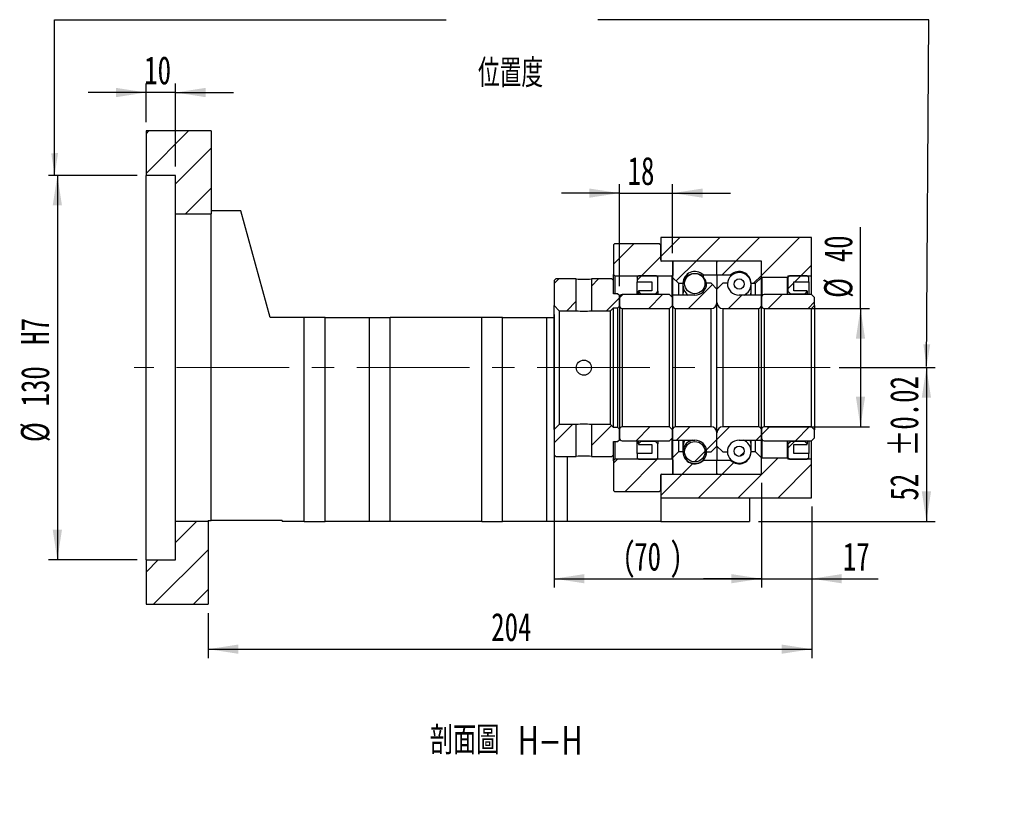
# Model space of a CAD drawing. Header units: millimetres. Extents: x 24 to 293, y 4 to 207.
# Tile 4 of 5: x 182 to 293, y 4 to 92. Entities that reach past the tile are written whole.
import ezdxf

# ---------------------------------------------------------------- set-up
doc = ezdxf.new("R2010")
doc.units = ezdxf.units.MM
doc.linetypes.add('CENTERX2', pattern=[20.32, 12.7, -2.54, 2.54, -2.54])
doc.layers.add('圖層0', color=7, linetype='Continuous')
doc.styles.add('SLDTEXTSTYLE0', font='TXT', dxfattribs={"width": 0.7})
doc.styles.add('SLDTEXTSTYLE1', font='TXT', dxfattribs={"width": 0.7, "bigfont": 'bigfont'})
doc.styles.add('SLDTEXTSTYLE4', font='TXT', dxfattribs={"width": 0.75, "bigfont": 'bigfont'})
doc.dimstyles.new('SLDDIMSTYLE3', dxfattribs={"dimtxt": 3.389974, "dimasz": 2.5, "dimexe": 0, "dimexo": 0.0625, "dimgap": 0.847493, "dimtad": 1, "dimlfac": 3, "dimrnd": 1e-09, "dimzin": 12, "dimdsep": 46, "dimtxsty": 'SLDTEXTSTYLE0', "dimsah": 1, "dimcen": 0.09, "dimadec": 0, "dimazin": 3, "dimtfac": 1, "dimtofl": 0, "dimtmove": 0, "dimatfit": 3, "dimfxl": 0, "dimfrac": 2, "dimtolj": 1, "dimtzin": 12, "dimarcsym": 0})
doc.dimstyles.new('SLDDIMSTYLE4', dxfattribs={"dimtxt": 3.389974, "dimasz": 2.5, "dimexe": 0, "dimexo": 0.0625, "dimgap": 0.847493, "dimtad": 1, "dimlfac": 3, "dimrnd": 1e-09, "dimzin": 12, "dimdsep": 46, "dimtxsty": 'SLDTEXTSTYLE0', "dimsah": 1, "dimcen": 0.09, "dimadec": 0, "dimazin": 3, "dimtfac": 1, "dimtmove": 0, "dimatfit": 0, "dimfxl": 0, "dimfrac": 2, "dimtolj": 1, "dimtzin": 12, "dimarcsym": 0})
doc.dimstyles.new('SLDDIMSTYLE5', dxfattribs={"dimtxt": 3.389974, "dimasz": 2.5, "dimexe": 0, "dimexo": 0.0625, "dimgap": 0.847493, "dimtad": 1, "dimlfac": 3, "dimrnd": 1e-09, "dimzin": 12, "dimdsep": 46, "dimtxsty": 'SLDTEXTSTYLE0', "dimsah": 1, "dimcen": 0.09, "dimadec": 0, "dimazin": 3, "dimtfac": 1, "dimtofl": 0, "dimtmove": 0, "dimatfit": 3, "dimfxl": 0, "dimfrac": 2, "dimtolj": 1, "dimarcsym": 0})
doc.dimstyles.new('SLDDIMSTYLE6', dxfattribs={"dimtxt": 3.389974, "dimasz": 2.5, "dimexe": 0, "dimexo": 0.0625, "dimgap": 0.847493, "dimtad": 1, "dimlfac": 3, "dimrnd": 1e-09, "dimzin": 12, "dimdsep": 46, "dimtxsty": 'SLDTEXTSTYLE0', "dimsah": 1, "dimcen": 0.09, "dimadec": 0, "dimazin": 3, "dimtol": 1, "dimtp": 0.02, "dimtm": 0.02, "dimtfac": 1, "dimtofl": 0, "dimtmove": 0, "dimatfit": 3, "dimfxl": 0, "dimfrac": 2, "dimtolj": 1, "dimarcsym": 0})

# ---------------------------------------------------------------- blocks, each defined once
blk = doc.blocks.new('_D_12')
at = {"layer": '圖層0', "color": 7}
for p, q in [((195.92, 80.48), (195.92, 84.82)), ((199.25, 75.48), (199.25, 84.82)), ((195.92, 83.82), (189.4, 83.82)), ((199.25, 83.82), (195.92, 83.82)), ((199.25, 83.82), (205.77, 83.82))]:
    blk.add_line(p, q, dxfattribs=at)
for points in [[(195.92, 83.82), (192.53, 84.34), (192.53, 83.29)], [(199.25, 83.82), (202.64, 83.29), (202.64, 84.34)]]:
    blk.add_solid(points, dxfattribs=at)
at = {"layer": '圖層0', "color": 7, "insert": (195.71, 87.91), "char_height": 3.175, "attachment_point": 1, "style": 'SLDTEXTSTYLE0'}
blk.add_mtext('10', dxfattribs=at)
blk = doc.blocks.new('_D_13')
at = {"layer": '圖層0', "color": 7}
for p, q in [((194.92, 74.48), (184.92, 74.48)), ((185.92, 74.48), (185.92, 31.15)), ((194.92, 31.15), (184.92, 31.15))]:
    blk.add_line(p, q, dxfattribs=at)
for points in [[(185.92, 74.48), (185.4, 71.09), (186.44, 71.09)], [(185.92, 31.15), (186.44, 34.54), (185.4, 34.54)]]:
    blk.add_solid(points, dxfattribs=at)
at = {"layer": '圖層0', "color": 7, "char_height": 3.175, "attachment_point": 1, "rotation": 90, "style": 'SLDTEXTSTYLE0'}
for s, insert in [('H7', (181.82, 55.39)), ('130', (181.82, 48.44)), ('%%c', (181.82, 44.42))]:
    blk.add_mtext(s, dxfattribs=dict(at, insert=insert))
blk = doc.blocks.new('_D_14')
at = {"layer": '圖層0', "color": 7}
for p, q in [((270.92, 37.15), (270.92, 20.09)), ((202.92, 25.15), (202.92, 20.09)), ((202.92, 21.09), (270.92, 21.09))]:
    blk.add_line(p, q, dxfattribs=at)
for points in [[(202.92, 21.09), (206.31, 20.57), (206.31, 21.61)], [(270.92, 21.09), (267.53, 21.61), (267.53, 20.57)]]:
    blk.add_solid(points, dxfattribs=at)
at = {"layer": '圖層0', "color": 7, "insert": (234.81, 25.18), "char_height": 3.175, "attachment_point": 1, "style": 'SLDTEXTSTYLE0'}
blk.add_mtext('204', dxfattribs=at)
blk = doc.blocks.new('_D_15')
at = {"layer": '圖層0', "color": 7}
for p, q in [((241.92, 58.8), (241.92, 28.03)), ((265.25, 39.82), (265.25, 28.03)), ((241.92, 29.03), (265.25, 29.03))]:
    blk.add_line(p, q, dxfattribs=at)
for points in [[(241.92, 29.03), (245.31, 28.51), (245.31, 29.55)], [(265.25, 29.03), (261.86, 29.55), (261.86, 28.51)]]:
    blk.add_solid(points, dxfattribs=at)
at = {"layer": '圖層0', "color": 7, "attachment_point": 1, "style": 'SLDTEXTSTYLE0'}
for s, insert, char_height in [('(', (249.59, 33.12), 3.17), (')', (254.89, 33.12), 3.17), ('70', (250.92, 33.12), 3.175)]:
    blk.add_mtext(s, dxfattribs=dict(at, insert=insert, char_height=char_height))
blk = doc.blocks.new('_D_16')
at = {"layer": '圖層0', "color": 7}
for p, q in [((265.25, 39.82), (265.25, 28.03)), ((270.92, 37.15), (270.92, 28.03)), ((265.25, 29.03), (258.73, 29.03)), ((265.25, 29.03), (270.92, 29.03)), ((270.92, 29.03), (278.4, 29.03))]:
    blk.add_line(p, q, dxfattribs=at)
for points in [[(265.25, 29.03), (261.86, 29.55), (261.86, 28.51)], [(270.92, 29.03), (274.31, 28.51), (274.31, 29.55)]]:
    blk.add_solid(points, dxfattribs=at)
at = {"layer": '圖層0', "color": 7, "insert": (274.43, 33.12), "char_height": 3.175, "attachment_point": 1, "style": 'SLDTEXTSTYLE0'}
blk.add_mtext('17', dxfattribs=at)
blk = doc.blocks.new('_D_17')
at = {"layer": '圖層0', "color": 7}
for p, q in [((276.42, 59.48), (276.42, 68.66)), ((265.92, 59.48), (277.42, 59.48)), ((276.42, 59.48), (276.42, 46.15)), ((265.92, 46.15), (277.42, 46.15))]:
    blk.add_line(p, q, dxfattribs=at)
for points in [[(276.42, 59.48), (275.9, 56.09), (276.94, 56.09)], [(276.42, 46.15), (276.94, 49.54), (275.9, 49.54)]]:
    blk.add_solid(points, dxfattribs=at)
at = {"layer": '圖層0', "color": 7, "char_height": 3.175, "attachment_point": 1, "rotation": 90, "style": 'SLDTEXTSTYLE0'}
for s, insert in [('40', (272.32, 64.69)), ('%%c', (272.32, 60.67))]:
    blk.add_mtext(s, dxfattribs=dict(at, insert=insert))
blk = doc.blocks.new('_D_18')
at = {"layer": '圖層0', "color": 7}
for p, q in [((274.01, 52.82), (284.85, 52.82)), ((283.85, 52.82), (283.85, 35.48)), ((264.92, 35.48), (284.85, 35.48))]:
    blk.add_line(p, q, dxfattribs=at)
for points in [[(283.85, 52.82), (283.33, 49.43), (284.37, 49.43)], [(283.85, 35.48), (284.37, 38.87), (283.33, 38.87)]]:
    blk.add_solid(points, dxfattribs=at)
at = {"layer": '圖層0', "color": 7, "char_height": 3.175, "attachment_point": 1, "rotation": 90, "style": 'SLDTEXTSTYLE0'}
for s, insert in [('±0.02', (279.75, 42.8)), ('52', (279.75, 37.83))]:
    blk.add_mtext(s, dxfattribs=dict(at, insert=insert))
blk = doc.blocks.new('_D_19')
at = {"layer": '圖層0', "color": 7}
for p, q in [((249.25, 61.98), (249.25, 73.48)), ((255.25, 65.72), (255.25, 73.48)), ((249.25, 72.48), (242.73, 72.48)), ((249.25, 72.48), (255.25, 72.48)), ((255.25, 72.48), (261.77, 72.48))]:
    blk.add_line(p, q, dxfattribs=at)
for points in [[(249.25, 72.48), (245.86, 73), (245.86, 71.96)], [(255.25, 72.48), (258.64, 71.96), (258.64, 73)]]:
    blk.add_solid(points, dxfattribs=at)
at = {"layer": '圖層0', "color": 7, "insert": (250.18, 76.57), "char_height": 3.175, "attachment_point": 1, "style": 'SLDTEXTSTYLE0'}
blk.add_mtext('18', dxfattribs=at)

msp = doc.modelspace()

# ---------------------------------------------------------------- hatches: boundary and pattern name
at = {"layer": '圖層0', "linetype": 'Continuous', "lineweight": 18}
h = msp.add_hatch(dxfattribs=at)
h.set_pattern_fill('ANSI31', color=256, style=0)
h.paths.add_polyline_path([(203.2509, 70.1487), (203.2509, 79.482), (195.9176, 79.482), (195.9176, 74.482), (199.2509, 74.482), (199.2509, 70.1487)], flags=0)
h = msp.add_hatch(dxfattribs=at)
h.set_pattern_fill('ANSI31', color=256, style=0)
edge = h.paths.add_edge_path(flags=0)
edge.add_line((248.7509, 66.8154), (248.5842, 66.6487))
edge.add_line((248.5842, 66.6487), (248.5842, 63.3154))
edge.add_line((248.5842, 63.3154), (248.7509, 63.1487))
edge.add_line((248.7509, 63.1487), (255.2009, 63.1487))
edge.add_line((255.2009, 63.1487), (255.3009, 63.2487))
edge.add_line((255.3009, 63.2487), (255.3009, 64.7154))
edge.add_line((255.3009, 64.7154), (255.2009, 64.8154))
edge.add_line((255.2009, 64.8154), (254.0509, 64.8154))
edge.add_arc((254.0509, 64.9487), 0.1333, 180, 270, ccw=False)
edge.add_line((253.9176, 64.9487), (253.9176, 66.6487))
edge.add_line((253.9176, 66.6487), (253.7509, 66.8154))
edge.add_line((253.7509, 66.8154), (248.7509, 66.8154))
h = msp.add_hatch(dxfattribs=at)
h.set_pattern_fill('ANSI31', color=256, style=0)
h.paths.add_polyline_path([(265.2509, 64.8154), (265.2509, 63.0487), (265.3176, 62.9821), (268.1842, 62.9821), (268.2509, 63.0487), (268.2509, 63.1487), (270.9176, 63.1487), (270.9176, 67.4821), (253.9176, 67.4821), (253.9176, 64.8154)], flags=0)
h = msp.add_hatch(dxfattribs=at)
h.set_pattern_fill('ANSI31', color=256, style=0)
edge = h.paths.add_edge_path(flags=0)
edge.add_line((260.1509, 64.8154), (255.3509, 64.8154))
edge.add_arc((255.3509, 64.7154), 0.1, 90, 180)
edge.add_line((255.2509, 64.7154), (255.2509, 62.9821))
edge.add_line((255.2509, 62.9821), (255.9176, 62.3154))
edge.add_line((255.9176, 62.3154), (256.4176, 62.3154))
edge.add_arc((257.7509, 62.3154), 1.3333, 45.438688, 180, ccw=False)
edge.add_line((258.6865, 63.2654), (260.2509, 63.2654))
edge.add_line((260.2509, 63.2654), (260.2509, 64.7154))
edge.add_arc((260.1509, 64.7154), 0.1, 0, 90)
h = msp.add_hatch(dxfattribs=at)
h.set_pattern_fill('ANSI31', color=256, style=0)
edge = h.paths.add_edge_path(flags=0)
edge.add_line((265.2509, 62.9821), (265.2509, 64.7154))
edge.add_arc((265.1509, 64.7154), 0.1, 0, 90)
edge.add_line((265.1509, 64.8154), (260.3509, 64.8154))
edge.add_arc((260.3509, 64.7154), 0.1, 90, 180)
edge.add_line((260.2509, 64.7154), (260.2509, 63.2654))
edge.add_line((260.2509, 63.2654), (261.8153, 63.2654))
edge.add_arc((262.7509, 62.3154), 1.3333, 0, 134.561312, ccw=False)
edge.add_line((264.0842, 62.3154), (264.5842, 62.3154))
edge.add_line((264.5842, 62.3154), (265.2509, 62.9821))
h = msp.add_hatch(dxfattribs=at)
h.set_pattern_fill('ANSI31', color=256, style=0)
edge = h.paths.add_edge_path(flags=0)
edge.add_arc((257.7509, 62.2912), 1.1484, 0, 360)
h = msp.add_hatch(dxfattribs=at)
h.set_pattern_fill('ANSI31', color=256, style=0)
h.paths.add_polyline_path([(242.0842, 62.8154), (241.9176, 62.6487), (241.9176, 59.7987), (242.4842, 59.2321), (244.4009, 59.2321), (244.4009, 62.8154)], flags=0)
h = msp.add_hatch(dxfattribs=at)
h.set_pattern_fill('ANSI31', color=256, style=0)
h.paths.add_polyline_path([(249.2509, 60.982), (249.0842, 61.1487), (248.5842, 61.1487), (248.5842, 62.6487), (248.4176, 62.8154), (246.1009, 62.8154), (246.1009, 59.2321), (248.2509, 59.2321), (248.5842, 59.5654), (249.0842, 59.5654), (249.2509, 59.732)], flags=0)
h = msp.add_hatch(dxfattribs=at)
h.set_pattern_fill('ANSI31', color=256, style=0)
h.paths.add_polyline_path([(252.9176, 62.482), (252.9176, 61.4821), (251.4176, 61.4821), (251.4176, 61.4154), (251.6842, 61.1487), (253.3176, 61.1487), (253.5842, 61.4154), (253.5842, 62.9821), (253.4176, 63.1487), (251.4176, 63.1487), (251.2509, 62.9821), (251.2509, 62.482)], flags=0)
h = msp.add_hatch(dxfattribs=at)
h.set_pattern_fill('ANSI31', color=256, style=0)
edge = h.paths.add_edge_path(flags=0)
edge.add_line((260.2509, 60.1487), (260.2509, 61.6487))
edge.add_line((260.2509, 61.6487), (259.5842, 62.3154))
edge.add_line((259.5842, 62.3154), (259.0842, 62.3154))
edge.add_arc((257.7509, 62.3154), 1.3333, 270, 360, ccw=False)
edge.add_line((257.7509, 60.9821), (255.2509, 60.9821))
edge.add_line((255.2509, 60.9821), (255.2509, 59.8154))
edge.add_arc((255.5842, 59.8154), 0.3333, 180, 270)
edge.add_line((255.5842, 59.4821), (259.5842, 59.4821))
edge.add_arc((259.5842, 60.1487), 0.6667, 270, 360)
h = msp.add_hatch(dxfattribs=at)
h.set_pattern_fill('ANSI31', color=256, style=0)
edge = h.paths.add_edge_path(flags=0)
edge.add_line((261.4176, 62.3154), (260.9176, 62.3154))
edge.add_line((260.9176, 62.3154), (260.2509, 61.6487))
edge.add_line((260.2509, 61.6487), (260.2509, 60.1487))
edge.add_arc((260.9176, 60.1487), 0.6667, 180, 270)
edge.add_line((260.9176, 59.4821), (264.9176, 59.4821))
edge.add_arc((264.9176, 59.8154), 0.3333, 270, 360)
edge.add_line((265.2509, 59.8154), (265.2509, 60.9821))
edge.add_line((265.2509, 60.9821), (262.7509, 60.9821))
edge.add_arc((262.7509, 62.3154), 1.3333, 180, 270, ccw=False)
h = msp.add_hatch(dxfattribs=at)
h.set_pattern_fill('ANSI31', color=256, style=0)
edge = h.paths.add_edge_path(flags=0)
edge.add_arc((262.7509, 62.239), 0.5771, 0, 360)
h = msp.add_hatch(dxfattribs=at)
h.set_pattern_fill('ANSI31', color=256, style=0)
h.paths.add_polyline_path([(270.4176, 61.4154), (270.4176, 61.4821), (268.9176, 61.4821), (268.9176, 62.482), (270.5842, 62.482), (270.5842, 62.9821), (270.4176, 63.1487), (268.4176, 63.1487), (268.2509, 62.9821), (268.2509, 61.4154), (268.5176, 61.1487), (270.1509, 61.1487)], flags=0)
h = msp.add_hatch(dxfattribs=at)
h.set_pattern_fill('ANSI31', color=256, style=0)
edge = h.paths.add_edge_path(flags=0)
edge.add_line((254.9176, 59.4821), (255.2509, 59.8154))
edge.add_line((255.2509, 59.8154), (255.2509, 60.7154))
edge.add_line((255.2509, 60.7154), (254.9176, 61.0487))
edge.add_line((254.9176, 61.0487), (249.5842, 61.0487))
edge.add_arc((249.5842, 60.7154), 0.3333, 90, 180)
edge.add_line((249.2509, 60.7154), (249.2509, 59.8154))
edge.add_arc((249.5842, 59.8154), 0.3333, 180, 270)
edge.add_line((249.5842, 59.4821), (254.9176, 59.4821))
h = msp.add_hatch(dxfattribs=at)
h.set_pattern_fill('ANSI31', color=256, style=0)
edge = h.paths.add_edge_path(flags=0)
edge.add_line((270.9176, 59.4821), (271.2509, 59.8154))
edge.add_line((271.2509, 59.8154), (271.2509, 60.7154))
edge.add_line((271.2509, 60.7154), (270.9176, 61.0487))
edge.add_line((270.9176, 61.0487), (265.5842, 61.0487))
edge.add_arc((265.5842, 60.7154), 0.3333, 90, 180)
edge.add_line((265.2509, 60.7154), (265.2509, 59.8154))
edge.add_arc((265.5842, 59.8154), 0.3333, 180, 270)
edge.add_line((265.5842, 59.4821), (270.9176, 59.4821))
h = msp.add_hatch(dxfattribs=at)
h.set_pattern_fill('ANSI31', color=256, style=0)
h.paths.add_polyline_path([(241.9176, 42.9821), (242.0842, 42.8154), (244.4009, 42.8154), (244.4009, 46.3987), (242.4842, 46.3987), (241.9176, 45.832)], flags=0)
h = msp.add_hatch(dxfattribs=at)
h.set_pattern_fill('ANSI31', color=256, style=0)
h.paths.add_polyline_path([(248.5842, 42.9821), (248.5842, 44.4821), (249.0842, 44.4821), (249.2509, 44.6487), (249.2509, 45.8987), (249.0842, 46.0654), (248.5842, 46.0654), (248.2509, 46.3987), (246.1009, 46.3987), (246.1009, 42.8154), (248.4176, 42.8154)], flags=0)
h = msp.add_hatch(dxfattribs=at)
h.set_pattern_fill('ANSI31', color=256, style=0)
edge = h.paths.add_edge_path(flags=0)
edge.add_line((255.2509, 45.8154), (254.9176, 46.1487))
edge.add_line((254.9176, 46.1487), (249.5842, 46.1487))
edge.add_arc((249.5842, 45.8154), 0.3333, 90, 180)
edge.add_line((249.2509, 45.8154), (249.2509, 44.9154))
edge.add_arc((249.5842, 44.9154), 0.3333, 180, 270)
edge.add_line((249.5842, 44.5821), (254.9176, 44.5821))
edge.add_line((254.9176, 44.5821), (255.2509, 44.9154))
edge.add_line((255.2509, 44.9154), (255.2509, 45.8154))
h = msp.add_hatch(dxfattribs=at)
h.set_pattern_fill('ANSI31', color=256, style=0)
edge = h.paths.add_edge_path(flags=0)
edge.add_line((259.0842, 43.3154), (259.5842, 43.3154))
edge.add_line((259.5842, 43.3154), (260.2509, 43.9821))
edge.add_line((260.2509, 43.9821), (260.2509, 45.4821))
edge.add_arc((259.5842, 45.4821), 0.6667, 0, 90)
edge.add_line((259.5842, 46.1487), (255.5842, 46.1487))
edge.add_arc((255.5842, 45.8154), 0.3333, 90, 180)
edge.add_line((255.2509, 45.8154), (255.2509, 44.6487))
edge.add_line((255.2509, 44.6487), (257.7509, 44.6487))
edge.add_arc((257.7509, 43.3154), 1.3333, 0, 90, ccw=False)
h = msp.add_hatch(dxfattribs=at)
h.set_pattern_fill('ANSI31', color=256, style=0)
edge = h.paths.add_edge_path(flags=0)
edge.add_line((260.2509, 45.4821), (260.2509, 43.9821))
edge.add_line((260.2509, 43.9821), (260.9176, 43.3154))
edge.add_line((260.9176, 43.3154), (261.4176, 43.3154))
edge.add_arc((262.7509, 43.3154), 1.3333, 90, 180, ccw=False)
edge.add_line((262.7509, 44.6487), (265.2509, 44.6487))
edge.add_line((265.2509, 44.6487), (265.2509, 45.8154))
edge.add_arc((264.9176, 45.8154), 0.3333, 0, 90)
edge.add_line((264.9176, 46.1487), (260.9176, 46.1487))
edge.add_arc((260.9176, 45.4821), 0.6667, 90, 180)
h = msp.add_hatch(dxfattribs=at)
h.set_pattern_fill('ANSI31', color=256, style=0)
edge = h.paths.add_edge_path(flags=0)
edge.add_line((271.2509, 45.8154), (270.9176, 46.1487))
edge.add_line((270.9176, 46.1487), (265.5842, 46.1487))
edge.add_arc((265.5842, 45.8154), 0.3333, 90, 180)
edge.add_line((265.2509, 45.8154), (265.2509, 44.9154))
edge.add_arc((265.5842, 44.9154), 0.3333, 180, 270)
edge.add_line((265.5842, 44.5821), (270.9176, 44.5821))
edge.add_line((270.9176, 44.5821), (271.2509, 44.9154))
edge.add_line((271.2509, 44.9154), (271.2509, 45.8154))
h = msp.add_hatch(dxfattribs=at)
h.set_pattern_fill('ANSI31', color=256, style=0)
h.paths.add_polyline_path([(251.4176, 44.2154), (251.4176, 44.1487), (252.9176, 44.1487), (252.9176, 43.1487), (251.2509, 43.1487), (251.2509, 42.6487), (251.4176, 42.4821), (253.4176, 42.4821), (253.5842, 42.6487), (253.5842, 44.2154), (253.3176, 44.4821), (251.6842, 44.4821)], flags=0)
h = msp.add_hatch(dxfattribs=at)
h.set_pattern_fill('ANSI31', color=256, style=0)
edge = h.paths.add_edge_path(flags=0)
edge.add_arc((257.7509, 43.3396), 1.1484, 0, 360)
h = msp.add_hatch(dxfattribs=at)
h.set_pattern_fill('ANSI31', color=256, style=0)
h.paths.add_polyline_path([(268.9176, 43.1487), (268.9176, 44.1487), (270.4176, 44.1487), (270.4176, 44.2154), (270.1509, 44.4821), (268.5176, 44.4821), (268.2509, 44.2154), (268.2509, 42.6487), (268.4176, 42.4821), (270.4176, 42.4821), (270.5842, 42.6487), (270.5842, 43.1487)], flags=0)
h = msp.add_hatch(dxfattribs=at)
h.set_pattern_fill('ANSI31', color=256, style=0)
edge = h.paths.add_edge_path(flags=0)
edge.add_line((255.2509, 42.6487), (255.2509, 40.9154))
edge.add_arc((255.3509, 40.9154), 0.1, 180, 270)
edge.add_line((255.3509, 40.8154), (260.1509, 40.8154))
edge.add_arc((260.1509, 40.9154), 0.1, 270, 360)
edge.add_line((260.2509, 40.9154), (260.2509, 42.3654))
edge.add_line((260.2509, 42.3654), (258.6865, 42.3654))
edge.add_arc((257.7509, 43.3154), 1.3333, 180, 314.561312, ccw=False)
edge.add_line((256.4176, 43.3154), (255.9176, 43.3154))
edge.add_line((255.9176, 43.3154), (255.2509, 42.6487))
h = msp.add_hatch(dxfattribs=at)
h.set_pattern_fill('ANSI31', color=256, style=0)
edge = h.paths.add_edge_path(flags=0)
edge.add_line((260.3509, 40.8154), (265.1509, 40.8154))
edge.add_arc((265.1509, 40.9154), 0.1, 270, 360)
edge.add_line((265.2509, 40.9154), (265.2509, 42.6487))
edge.add_line((265.2509, 42.6487), (264.5842, 43.3154))
edge.add_line((264.5842, 43.3154), (264.0842, 43.3154))
edge.add_arc((262.7509, 43.3154), 1.3333, 225.438688, 360, ccw=False)
edge.add_line((261.8153, 42.3654), (260.2509, 42.3654))
edge.add_line((260.2509, 42.3654), (260.2509, 40.9154))
edge.add_arc((260.3509, 40.9154), 0.1, 180, 270)
h = msp.add_hatch(dxfattribs=at)
h.set_pattern_fill('ANSI31', color=256, style=0)
edge = h.paths.add_edge_path(flags=0)
edge.add_arc((262.7509, 43.3917), 0.5771, 0, 360)
h = msp.add_hatch(dxfattribs=at)
h.set_pattern_fill('ANSI31', color=256, style=0)
edge = h.paths.add_edge_path(flags=0)
edge.add_line((248.5842, 38.9821), (248.7509, 38.8154))
edge.add_line((248.7509, 38.8154), (253.7509, 38.8154))
edge.add_line((253.7509, 38.8154), (253.9176, 38.9821))
edge.add_line((253.9176, 38.9821), (253.9176, 40.6821))
edge.add_arc((254.0509, 40.6821), 0.1333, 90, 180, ccw=False)
edge.add_line((254.0509, 40.8154), (255.2009, 40.8154))
edge.add_line((255.2009, 40.8154), (255.3009, 40.9154))
edge.add_line((255.3009, 40.9154), (255.3009, 42.3821))
edge.add_line((255.3009, 42.3821), (255.2009, 42.4821))
edge.add_line((255.2009, 42.4821), (248.7509, 42.4821))
edge.add_line((248.7509, 42.4821), (248.5842, 42.3154))
edge.add_line((248.5842, 42.3154), (248.5842, 38.9821))
h = msp.add_hatch(dxfattribs=at)
h.set_pattern_fill('ANSI31', color=256, style=0)
h.paths.add_polyline_path([(265.2509, 42.5821), (265.2509, 40.8154), (253.9176, 40.8154), (253.9176, 38.1487), (270.9176, 38.1487), (270.9176, 42.4821), (268.2509, 42.4821), (268.2509, 42.5821), (268.1842, 42.6487), (265.3176, 42.6487)], flags=0)
h = msp.add_hatch(dxfattribs=at)
h.set_pattern_fill('ANSI31', color=256, style=0)
h.paths.add_polyline_path([(195.9176, 31.1487), (195.9176, 26.1487), (202.9176, 26.1487), (202.9176, 35.482), (199.2509, 35.482), (199.2509, 31.1487)], flags=0)

# ---------------------------------------------------------------- linework, layer by layer
at = {"color": 7, "linetype": 'Continuous', "lineweight": 25}
for p, q in [((195.9176, 79.482), (195.9176, 74.482)), ((203.2509, 79.482), (195.9176, 79.482)), ((203.2509, 79.482), (203.2509, 70.1487)), ((199.2509, 74.482), (195.9176, 74.482)), ((195.9176, 31.1487), (195.9176, 74.482)), ((199.2509, 70.1487), (199.2509, 74.482)), ((199.2509, 70.1487), (203.2509, 70.1487)), ((199.2509, 35.482), (199.2509, 70.1487)), ((206.5842, 70.482), (203.2509, 70.482)), ((203.2509, 35.5821), (203.2509, 70.1487)), ((209.9176, 58.4821), (206.5842, 70.482)), ((248.5842, 66.6487), (248.7509, 66.8154)), ((248.5842, 66.6487), (248.5842, 63.3154)), ((248.7509, 66.8154), (253.7509, 66.8154)), ((253.7509, 66.8154), (253.9176, 66.6487)), ((253.9176, 67.4821), (253.9176, 64.8154)), ((270.9176, 67.4821), (253.9176, 67.4821)), ((253.9176, 64.9487), (253.9176, 66.6487)), ((270.9176, 63.1487), (270.9176, 67.4821)), ((265.2509, 64.8154), (253.9176, 64.8154)), ((255.2009, 64.8154), (254.0509, 64.8154)), ((255.2009, 64.8154), (255.3009, 64.7154)), ((255.2509, 64.7154), (255.2509, 62.9821)), ((255.3009, 63.2487), (255.3009, 64.7154)), ((260.1509, 64.8154), (255.3509, 64.8154)), ((260.2509, 63.2654), (260.2509, 64.7154)), ((265.1509, 64.8154), (260.3509, 64.8154)), ((265.2509, 63.0487), (265.2509, 64.8154)), ((265.2509, 62.9821), (265.2509, 64.7154)), ((248.7509, 63.1487), (248.5842, 63.3154)), ((248.5842, 62.6487), (248.5842, 63.3154)), ((255.3009, 63.2487), (255.2009, 63.1487)), ((258.6865, 63.2654), (260.2509, 63.2654)), ((258.6865, 63.2654), (258.6865, 63.0482)), ((260.2509, 63.2654), (260.2509, 61.6487)), ((260.2509, 63.2654), (261.8153, 63.2654)), ((261.8153, 63.146), (261.8153, 63.2654)), ((241.9176, 62.6487), (242.0842, 62.8154)), ((241.9176, 62.6487), (241.9176, 59.7987)), ((244.4009, 62.8154), (242.0842, 62.8154)), ((244.4009, 59.2321), (244.4009, 62.8154)), ((246.1009, 62.8154), (246.1009, 59.2321)), ((248.4176, 62.8154), (246.1009, 62.8154)), ((248.4176, 62.8154), (248.5842, 62.6487)), ((248.5842, 61.1487), (248.5842, 62.6487)), ((248.7509, 63.1487), (255.2009, 63.1487)), ((248.7509, 63.1487), (248.7509, 61.1487)), ((251.2509, 62.9821), (251.4176, 63.1487)), ((251.2509, 62.9821), (251.2509, 62.482)), ((251.2509, 62.482), (252.9176, 62.482)), ((251.2509, 61.0487), (251.2509, 62.482)), ((253.4176, 63.1487), (251.4176, 63.1487)), ((252.9176, 62.482), (252.9176, 61.4821)), ((253.4176, 63.1487), (253.5842, 62.9821)), ((253.5842, 61.4154), (253.5842, 62.9821)), ((255.2009, 60.7654), (255.2009, 63.1487)), ((255.2509, 62.9821), (255.9176, 62.3154)), ((255.2509, 62.9821), (255.2509, 60.982)), ((255.9176, 62.3154), (256.4176, 62.3154)), ((255.9176, 62.3154), (255.9176, 60.982)), ((256.4176, 62.3154), (256.4176, 60.982)), ((259.5842, 62.3154), (259.0842, 62.3154)), ((260.2509, 61.6487), (259.5842, 62.3154)), ((260.9176, 62.3154), (260.2509, 61.6487)), ((261.4176, 62.3154), (260.9176, 62.3154)), ((264.0842, 62.3154), (264.5842, 62.3154)), ((264.0842, 60.982), (264.0842, 62.3154)), ((264.5842, 62.3154), (265.2509, 62.9821)), ((264.5842, 60.982), (264.5842, 62.3154)), ((265.3176, 62.9821), (265.2509, 63.0487)), ((265.2509, 60.982), (265.2509, 62.9821)), ((268.1842, 62.9821), (265.3176, 62.9821)), ((265.3176, 62.9821), (265.3176, 60.9154)), ((268.2509, 63.0487), (268.1842, 62.9821)), ((268.1842, 61.0487), (268.1842, 62.9821)), ((268.2509, 63.1487), (270.9176, 63.1487)), ((268.2509, 63.1487), (268.2509, 63.0487)), ((268.2509, 62.9821), (268.4176, 63.1487)), ((268.2509, 63.0487), (268.2509, 62.9821)), ((268.2509, 62.9821), (268.2509, 61.4154)), ((270.4176, 63.1487), (268.4176, 63.1487)), ((268.9176, 62.482), (270.5842, 62.482)), ((268.9176, 61.4821), (268.9176, 62.482)), ((270.4176, 63.1487), (270.5842, 62.9821)), ((270.5842, 62.482), (270.5842, 62.9821)), ((270.5842, 62.482), (270.5842, 61.0487)), ((270.9176, 61.0487), (270.9176, 63.1487)), ((249.0842, 61.1487), (248.5842, 61.1487)), ((249.0842, 61.1487), (249.2509, 60.982)), ((254.9176, 61.0487), (249.5842, 61.0487)), ((251.4176, 61.4821), (251.4176, 61.4154)), ((252.9176, 61.4821), (251.4176, 61.4821)), ((251.6842, 61.1487), (251.4176, 61.4154)), ((251.4176, 61.0487), (251.4176, 61.4154)), ((251.6842, 61.1487), (253.3176, 61.1487)), ((251.6842, 61.1487), (251.6842, 61.0487)), ((253.5842, 61.4154), (253.3176, 61.1487)), ((253.3176, 61.0487), (253.3176, 61.1487)), ((253.5842, 61.4154), (253.5842, 61.0487)), ((254.9176, 61.0487), (255.2509, 60.7154)), ((260.2509, 60.1487), (260.2509, 61.6487)), ((270.9176, 61.0487), (265.5842, 61.0487)), ((268.5176, 61.1487), (268.2509, 61.4154)), ((268.2509, 61.0487), (268.2509, 61.4154)), ((268.5176, 61.1487), (270.1509, 61.1487)), ((268.5176, 61.1487), (268.5176, 61.0487)), ((270.4176, 61.4821), (268.9176, 61.4821)), ((270.4176, 61.4154), (270.1509, 61.1487)), ((270.1509, 61.0487), (270.1509, 61.1487)), ((270.4176, 61.4154), (270.4176, 61.4821)), ((270.4176, 61.4154), (270.4176, 61.0487)), ((270.9176, 61.0487), (271.2509, 60.7154)), ((249.2509, 59.732), (249.2509, 60.982)), ((249.2509, 60.7154), (249.2509, 59.8154)), ((255.2509, 60.982), (255.2509, 59.8154)), ((257.7509, 60.982), (255.2509, 60.982)), ((255.2509, 59.8154), (255.2509, 60.7154)), ((260.2509, 45.4821), (260.2509, 60.1487)), ((265.2509, 60.982), (262.7509, 60.982)), ((265.2509, 59.8154), (265.2509, 60.982)), ((265.2509, 60.7154), (265.2509, 59.8154)), ((271.2509, 59.8154), (271.2509, 60.7154)), ((241.9176, 45.832), (241.9176, 59.7987)), ((242.4842, 59.2321), (241.9176, 59.7987)), ((242.4842, 59.2321), (242.4842, 46.3987)), ((242.4842, 59.2321), (244.4009, 59.2321)), ((246.1009, 59.2321), (248.2509, 59.2321)), ((248.5842, 59.5654), (248.2509, 59.2321)), ((248.2509, 46.3987), (248.2509, 59.2321)), ((248.5842, 59.5654), (249.0842, 59.5654)), ((248.5842, 46.0654), (248.5842, 59.5654)), ((249.2509, 59.732), (249.0842, 59.5654)), ((249.0842, 46.0654), (249.0842, 59.5654)), ((249.2509, 59.732), (249.2509, 45.8987)), ((249.5842, 59.4821), (254.9176, 59.4821)), ((249.5842, 59.4821), (249.5842, 46.1487)), ((255.2509, 59.8154), (254.9176, 59.4821)), ((254.9176, 46.1487), (254.9176, 59.4821)), ((255.2509, 59.8154), (255.2509, 45.8154)), ((255.5842, 59.4821), (259.5842, 59.4821)), ((255.5842, 46.1487), (255.5842, 59.4821)), ((259.5842, 46.1487), (259.5842, 59.4821)), ((260.9176, 59.4821), (264.9176, 59.4821)), ((260.9176, 59.4821), (260.9176, 46.1487)), ((264.9176, 59.4821), (264.9176, 46.1487)), ((265.2509, 45.8154), (265.2509, 59.8154)), ((265.5842, 59.4821), (270.9176, 59.4821)), ((265.5842, 59.4821), (265.5842, 46.1487)), ((271.2509, 59.8154), (270.9176, 59.4821)), ((270.9176, 46.1487), (270.9176, 59.4821)), ((271.2509, 59.8154), (271.2509, 45.8154)), ((213.7509, 58.4821), (209.9176, 58.4821)), ((213.7509, 35.482), (213.7509, 58.4821)), ((216.0842, 58.4821), (213.7509, 58.4821)), ((216.0842, 35.482), (216.0842, 58.4821)), ((216.0842, 58.4821), (221.0842, 58.4821)), ((221.0842, 35.482), (221.0842, 58.4821)), ((221.0842, 58.4821), (223.4176, 58.4821)), ((223.4176, 35.482), (223.4176, 58.4821)), ((233.7509, 58.4821), (223.4176, 58.4821)), ((233.7509, 35.482), (233.7509, 58.4821)), ((236.0842, 58.4821), (233.7509, 58.4821)), ((236.0842, 35.482), (236.0842, 58.4821)), ((236.0842, 58.4821), (241.0842, 58.4821)), ((241.0842, 35.482), (241.0842, 58.4821)), ((241.0842, 58.4821), (241.9176, 58.4821)), ((241.9176, 45.832), (242.4842, 46.3987)), ((241.9176, 45.832), (241.9176, 42.9821)), ((244.4009, 46.3987), (242.4842, 46.3987)), ((244.4009, 42.8154), (244.4009, 46.3987)), ((248.2509, 46.3987), (246.1009, 46.3987)), ((246.1009, 46.3987), (246.1009, 42.8154)), ((248.2509, 46.3987), (248.5842, 46.0654)), ((249.0842, 46.0654), (248.5842, 46.0654)), ((249.0842, 46.0654), (249.2509, 45.8987)), ((249.2509, 44.6487), (249.2509, 45.8987)), ((249.2509, 45.8154), (249.2509, 44.9154)), ((254.9176, 46.1487), (249.5842, 46.1487)), ((254.9176, 46.1487), (255.2509, 45.8154)), ((255.2509, 44.9154), (255.2509, 45.8154)), ((255.2509, 45.8154), (255.2509, 44.6487)), ((259.5842, 46.1487), (255.5842, 46.1487)), ((264.9176, 46.1487), (260.9176, 46.1487)), ((265.2509, 45.8154), (265.2509, 44.9154)), ((265.2509, 44.6487), (265.2509, 45.8154)), ((270.9176, 46.1487), (265.5842, 46.1487)), ((270.9176, 46.1487), (271.2509, 45.8154)), ((271.2509, 44.9154), (271.2509, 45.8154)), ((248.5842, 44.4821), (249.0842, 44.4821)), ((248.5842, 42.9821), (248.5842, 44.4821)), ((248.7509, 44.4821), (248.7509, 42.4821)), ((249.2509, 44.6487), (249.0842, 44.4821)), ((249.5842, 44.582), (254.9176, 44.582)), ((251.2509, 43.1487), (251.2509, 44.582)), ((251.4176, 44.2154), (251.4176, 44.582)), ((251.4176, 44.2154), (251.6842, 44.4821)), ((251.6842, 44.582), (251.6842, 44.4821)), ((253.3176, 44.4821), (251.6842, 44.4821)), ((253.3176, 44.4821), (253.3176, 44.582)), ((253.3176, 44.4821), (253.5842, 44.2154)), ((253.5842, 44.582), (253.5842, 44.2154)), ((255.2509, 44.9154), (254.9176, 44.582)), ((255.2009, 42.4821), (255.2009, 44.8654)), ((255.2509, 44.6487), (257.7509, 44.6487)), ((255.2509, 44.6487), (255.2509, 42.6487)), ((255.9176, 44.6487), (255.9176, 43.3154)), ((256.4176, 44.6487), (256.4176, 43.3154)), ((260.2509, 43.9821), (260.2509, 45.4821)), ((262.7509, 44.6487), (265.2509, 44.6487)), ((264.0842, 43.3154), (264.0842, 44.6487)), ((264.5842, 43.3154), (264.5842, 44.6487)), ((265.2509, 42.6487), (265.2509, 44.6487)), ((265.3176, 44.7154), (265.3176, 42.6487)), ((265.5842, 44.582), (270.9176, 44.582)), ((268.1842, 42.6487), (268.1842, 44.582)), ((268.2509, 44.2154), (268.2509, 44.582)), ((268.2509, 44.2154), (268.5176, 44.4821)), ((268.5176, 44.582), (268.5176, 44.4821)), ((270.1509, 44.4821), (268.5176, 44.4821)), ((270.1509, 44.4821), (270.1509, 44.582)), ((270.1509, 44.4821), (270.4176, 44.2154)), ((270.4176, 44.582), (270.4176, 44.2154)), ((270.5842, 44.582), (270.5842, 43.1487)), ((271.2509, 44.9154), (270.9176, 44.582)), ((270.9176, 42.4821), (270.9176, 44.582)), ((251.4176, 44.2154), (251.4176, 44.1487)), ((251.4176, 44.1487), (252.9176, 44.1487)), ((252.9176, 44.1487), (252.9176, 43.1487)), ((253.5842, 42.6487), (253.5842, 44.2154)), ((255.9176, 43.3154), (255.2509, 42.6487)), ((256.4176, 43.3154), (255.9176, 43.3154)), ((259.0842, 43.3154), (259.5842, 43.3154)), ((259.5842, 43.3154), (260.2509, 43.9821)), ((260.2509, 43.9821), (260.9176, 43.3154)), ((260.2509, 43.9821), (260.2509, 42.3654)), ((260.9176, 43.3154), (261.4176, 43.3154)), ((264.5842, 43.3154), (264.0842, 43.3154)), ((265.2509, 42.6487), (264.5842, 43.3154)), ((268.2509, 44.2154), (268.2509, 42.6487)), ((268.9176, 44.1487), (270.4176, 44.1487)), ((268.9176, 43.1487), (268.9176, 44.1487)), ((270.4176, 44.1487), (270.4176, 44.2154)), ((242.0842, 42.8154), (241.9176, 42.9821)), ((242.0842, 42.8154), (244.4009, 42.8154)), ((243.4176, 35.482), (243.4176, 42.8154)), ((246.1009, 42.8154), (248.4176, 42.8154)), ((248.5842, 42.9821), (248.4176, 42.8154)), ((248.5842, 42.3154), (248.5842, 42.9821)), ((248.5842, 42.3154), (248.7509, 42.4821)), ((248.5842, 42.3154), (248.5842, 38.9821)), ((255.2009, 42.4821), (248.7509, 42.4821)), ((251.2509, 43.1487), (251.2509, 42.6487)), ((252.9176, 43.1487), (251.2509, 43.1487)), ((251.4176, 42.4821), (251.2509, 42.6487)), ((251.4176, 42.4821), (253.4176, 42.4821)), ((253.5842, 42.6487), (253.4176, 42.4821)), ((255.2009, 42.4821), (255.3009, 42.382)), ((255.2509, 42.6487), (255.2509, 40.9154)), ((255.3009, 40.9154), (255.3009, 42.382)), ((258.6865, 42.3896), (258.6865, 42.3654)), ((260.2509, 42.3654), (258.6865, 42.3654)), ((260.2509, 40.9154), (260.2509, 42.3654)), ((261.8153, 42.3654), (260.2509, 42.3654)), ((261.8153, 42.3654), (261.8153, 42.4417)), ((265.2509, 42.5821), (265.3176, 42.6487)), ((265.2509, 40.9154), (265.2509, 42.6487)), ((265.2509, 40.8154), (265.2509, 42.5821)), ((265.3176, 42.6487), (268.1842, 42.6487)), ((268.1842, 42.6487), (268.2509, 42.5821)), ((268.2509, 42.6487), (268.2509, 42.5821)), ((268.4176, 42.4821), (268.2509, 42.6487)), ((268.2509, 42.5821), (268.2509, 42.4821)), ((270.9176, 42.4821), (268.2509, 42.4821)), ((268.4176, 42.4821), (270.4176, 42.4821)), ((270.5842, 43.1487), (268.9176, 43.1487)), ((270.5842, 42.6487), (270.4176, 42.4821)), ((270.5842, 42.6487), (270.5842, 43.1487)), ((270.9176, 38.1487), (270.9176, 42.4821)), ((253.9176, 40.8154), (253.9176, 38.1487)), ((253.9176, 40.8154), (265.2509, 40.8154)), ((253.9176, 38.9821), (253.9176, 40.682)), ((254.0509, 40.8154), (255.2009, 40.8154)), ((255.3009, 40.9154), (255.2009, 40.8154)), ((255.3509, 40.8154), (260.1509, 40.8154)), ((260.3509, 40.8154), (265.1509, 40.8154)), ((248.7509, 38.8154), (248.5842, 38.9821)), ((253.9176, 38.9821), (253.7509, 38.8154)), ((253.7509, 38.8154), (248.7509, 38.8154)), ((253.9176, 38.1487), (270.9176, 38.1487)), ((253.9176, 38.1487), (253.9176, 35.482)), ((263.9176, 38.1487), (263.9176, 35.482)), ((202.9176, 35.5821), (203.2509, 35.5821)), ((202.9176, 35.5821), (202.9176, 35.482)), ((211.2509, 35.5821), (203.2509, 35.5821)), ((211.2509, 35.5821), (211.2509, 35.482)), ((199.2509, 31.1487), (199.2509, 35.482)), ((202.9176, 35.482), (199.2509, 35.482)), ((202.9176, 35.482), (202.9176, 26.1487)), ((213.7509, 35.482), (211.2509, 35.482)), ((213.7509, 35.482), (216.0842, 35.482)), ((221.0842, 35.482), (216.0842, 35.482)), ((223.4176, 35.482), (221.0842, 35.482)), ((233.7509, 35.482), (223.4176, 35.482)), ((233.7509, 35.482), (236.0842, 35.482)), ((241.0842, 35.482), (236.0842, 35.482)), ((243.4176, 35.482), (241.0842, 35.482)), ((253.9176, 35.482), (243.4176, 35.482)), ((253.9176, 35.482), (263.9176, 35.482)), ((195.9176, 31.1487), (199.2509, 31.1487)), ((195.9176, 31.1487), (195.9176, 26.1487)), ((195.9176, 26.1487), (202.9176, 26.1487))]:
    msp.add_line(p, q, dxfattribs=at)
at = {"color": 7, "linetype": 'Continuous', "lineweight": 25, "flags": 128}
for points in [[(264.0194, 60.982), (264.0508, 61.0962), (264.0842, 61.3929)], [(264.0842, 61.3929), (264.0508, 61.6896), (264.0223, 61.7944)], [(256.5415, 44.6487), (256.5496, 44.6316), (256.5856, 44.5622)], [(264.0842, 44.1121), (264.0508, 44.4088), (263.9715, 44.6487)], [(264.0347, 43.7519), (264.0508, 43.8154), (264.0842, 44.1121)]]:
    msp.add_lwpolyline(points, dxfattribs=at)
at = {"color": 7, "linetype": 'Continuous', "lineweight": 25}
for centre, radius in [((257.7509, 62.2912), 1.1484), ((262.7509, 62.239), 0.5771), ((245.2509, 52.8154), 0.85), ((257.7509, 43.3396), 1.1484), ((262.7509, 43.3917), 0.5771)]:
    msp.add_circle(centre, radius, dxfattribs=at)
for centre, radius, start, end in [((254.0509, 64.9487), 0.1333, 180, 270), ((255.3509, 64.7154), 0.1, 90, 180), ((260.1509, 64.7154), 0.1, 0, 90), ((260.3509, 64.7154), 0.1, 90, 180), ((265.1509, 64.7154), 0.1, 0, 90), ((257.7509, 62.3154), 1.3333, 45.438688, 180), ((257.7509, 62.0982), 1.3333, 104.624917, 236.838332), ((257.7509, 62.0982), 1.3333, 4.671047, 74.633892), ((262.7509, 62.196), 1.3333, 0, 177.433035), ((262.7509, 62.3154), 1.3333, 0, 134.561312), ((245.2509, 72.7968), 10.0175, 265.132531, 274.867469), ((257.7509, 62.3154), 1.3333, 270, 360), ((262.7509, 62.3154), 1.3333, 180, 270), ((262.7509, 62.196), 1.3333, 294.435712, 0), ((249.5842, 60.7154), 0.3333, 90, 180), ((257.7509, 61.1532), 1.3333, 158.904158, 187.375437), ((265.5842, 60.7154), 0.3333, 90, 180), ((259.5842, 60.1487), 0.6667, 270, 0), ((260.9176, 60.1487), 0.6667, 180, 270), ((245.2509, 65.6192), 6.4435, 262.419682, 277.580318), ((249.5842, 59.8154), 0.3333, 180, 270), ((255.5842, 59.8154), 0.3333, 180, 270), ((264.9176, 59.8154), 0.3333, 270, 0), ((265.5842, 59.8154), 0.3333, 180, 270), ((245.2509, 40.0116), 6.4434, 82.419626, 97.580374), ((249.5842, 45.8154), 0.3333, 90, 180), ((255.5842, 45.8154), 0.3333, 90, 180), ((259.5842, 45.4821), 0.6667, 0, 90), ((260.9176, 45.4821), 0.6667, 90, 180), ((264.9176, 45.8154), 0.3333, 0, 90), ((265.5842, 45.8154), 0.3333, 90, 180), ((249.5842, 44.9154), 0.3333, 180, 270), ((257.7509, 43.3396), 1.3333, 100.929851, 0), ((257.7509, 43.9143), 1.3333, 146.575743, 192.445624), ((257.7509, 43.3154), 1.3333, 0, 90), ((262.7509, 43.3154), 1.3333, 90, 180), ((262.7509, 43.3917), 1.3333, 0, 70.516739), ((265.5842, 44.9154), 0.3333, 180, 270), ((257.7509, 43.3154), 1.3333, 180, 314.561312), ((262.7509, 43.3917), 1.3333, 181.640632, 0), ((262.7509, 43.3154), 1.3333, 225.438688, 0), ((245.2509, 32.8341), 10.0175, 85.132495, 94.867505), ((254.0509, 40.682), 0.1333, 90, 180), ((255.3509, 40.9154), 0.1, 180, 270), ((260.1509, 40.9154), 0.1, 270, 0), ((260.3509, 40.9154), 0.1, 180, 270), ((265.1509, 40.9154), 0.1, 270, 0)]:
    msp.add_arc(centre, radius, start, end, dxfattribs=at)
at = {"layer": '圖層0', "color": 7}
for p, q in [((185.6152, 74.482), (185.5916, 92.0231)), ((185.5916, 92.0231), (229.7152, 92.0231)), ((284.1364, 92.0231), (246.8398, 92.0231)), ((283.8726, 52.9313), (284.1364, 92.0231))]:
    msp.add_line(p, q, dxfattribs=at)
at = {"layer": '圖層0', "color": 7, "linetype": 'CENTERX2', "lineweight": 18}
msp.add_line((273.0064, 52.8154), (194.58, 52.8154), dxfattribs=at)
at = {"layer": '圖層0', "color": 7}
for points in [[(185.6152, 74.482), (185.9965, 76.9826), (185.2272, 76.9815)], [(283.8726, 52.9313), (284.274, 55.4286), (283.5048, 55.4338)]]:
    msp.add_solid(points, dxfattribs=at)

# ---------------------------------------------------------------- texts
at = {"layer": '圖層0', "color": 7, "insert": (233.3196, 87.5831), "char_height": 3.175, "attachment_point": 1, "style": 'SLDTEXTSTYLE1'}
msp.add_mtext('\\M+188CA\\M+19275\\M+19378', dxfattribs=at)
at = {"layer": '圖層0', "insert": (236.4446, 12.4129), "char_height": 3.175, "attachment_point": 2, "style": 'SLDTEXTSTYLE4'}
msp.add_mtext('\\M+19655\\M+196CA\\M+19AA4 H-H', dxfattribs=at)

# ---------------------------------------------------------------- dimensions: what is measured, and where the dimension line sits
at = {"layer": '圖層0', "color": 7}
for base, p1, p2, dimstyle, picture, middle in [((195.9176, 83.8155), (199.2509, 74.482), (195.9176, 79.482), 'SLDDIMSTYLE4', '_D_12', (197.6944, 83.8155)), ((255.2509, 72.482), (249.2509, 60.982), (255.2509, 64.7154), 'SLDDIMSTYLE4', '_D_19', (252.165, 72.482)), ((270.9176, 29.0302), (265.2509, 40.8154), (270.9176, 38.1487), 'SLDDIMSTYLE4', '_D_16', (276.417, 29.0302)), ((270.9176, 21.0871), (202.9176, 26.1487), (270.9176, 38.1487), 'SLDDIMSTYLE3', '_D_14', (237.795, 21.0871))]:
    dim = msp.add_linear_dim(base=base, p1=p1, p2=p2, dimstyle=dimstyle, dxfattribs=at)
    dim.commit()
    dim.dimension.update_dxf_attribs({"geometry": picture, "text_midpoint": middle, "dimtype": 160})
for base, p1, p2, text, dimstyle, picture, middle in [((185.9176, 31.1487), (195.9176, 74.482), (195.9176, 31.1487), '%%c<>H7', 'SLDDIMSTYLE5', '_D_13', (185.9176, 52.3883)), ((276.417, 46.1487), (264.9176, 59.4821), (264.9176, 46.1487), '%%c<>', 'SLDDIMSTYLE3', '_D_17', (276.417, 64.6649))]:
    dim = msp.add_linear_dim(base=base, p1=p1, p2=p2, angle=90, text=text, dimstyle=dimstyle, dxfattribs=at)
    dim.commit()
    dim.dimension.update_dxf_attribs({"geometry": picture, "text_midpoint": middle, "dimtype": 160})
dim = msp.add_linear_dim(base=(265.2509, 29.0302), p1=(241.9176, 59.7987), p2=(265.2509, 40.8154), text='(<>)', dimstyle='SLDDIMSTYLE3', dxfattribs=at)
dim.commit()
dim.dimension.update_dxf_attribs({"geometry": '_D_15', "text_midpoint": (252.9043, 29.0302), "dimtype": 160})
dim = msp.add_linear_dim(base=(283.8465, 35.482), p1=(273.0064, 52.8154), p2=(263.9176, 35.482), angle=90, dimstyle='SLDDIMSTYLE6', dxfattribs=at)
dim.commit()
dim.dimension.update_dxf_attribs({"geometry": '_D_18', "text_midpoint": (283.8465, 44.9154), "dimtype": 160})

doc.saveas('drawing.dxf')
